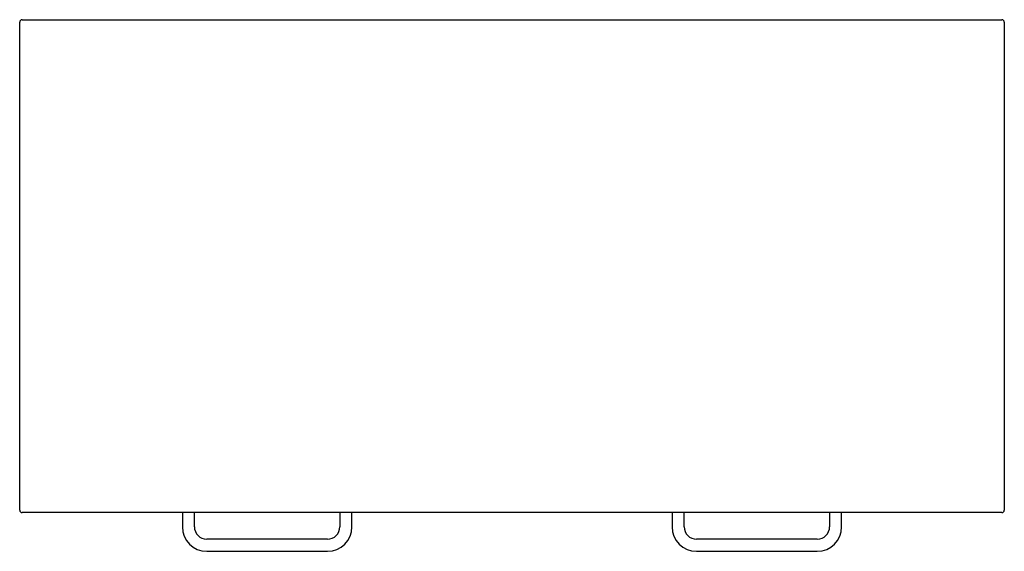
# Model space of a CAD drawing. Header units: millimetres. Extents: x -400 to 400, y -231 to 200.
import ezdxf

# ---------------------------------------------------------------- set-up
doc = ezdxf.new("R2010")
doc.units = ezdxf.units.MM

msp = doc.modelspace()

# ---------------------------------------------------------------- linework, layer by layer
at = {"color": 7, "linetype": 'Continuous', "lineweight": 25}
for p, q in [((-400, -198), (-400, 198)), ((-398, 200), (398, 200)), ((400, 198), (400, -198)), ((398, -200), (-398, -200)), ((-267.85, -200), (-267.85, -211.5)), ((-258.05, -211.5), (-258.05, -200)), ((-139.85, -200), (-139.85, -211.5)), ((-130.05, -211.5), (-130.05, -200)), ((130.05, -200), (130.05, -211.5)), ((139.85, -211.5), (139.85, -200)), ((258.05, -200), (258.05, -211.5)), ((267.85, -211.5), (267.85, -200)), ((-149.95, -221.6), (-247.95, -221.6)), ((247.95, -221.6), (149.95, -221.6)), ((-247.95, -231.4), (-149.95, -231.4)), ((149.95, -231.4), (247.95, -231.4))]:
    msp.add_line(p, q, dxfattribs=at)
for centre, radius, start, end in [((-398, 198), 2, 90, 180), ((398, 198), 2, 0, 90), ((-398, -198), 2, 180, 270), ((398, -198), 2, 270, 360), ((-247.95, -211.5), 19.9, 180, 270), ((-247.95, -211.5), 10.1, 180, 270), ((-149.95, -211.5), 10.1, 270, 0), ((-149.95, -211.5), 19.9, 270, 0), ((149.95, -211.5), 19.9, 180, 270), ((149.95, -211.5), 10.1, 180, 270), ((247.95, -211.5), 10.1, 270, 0), ((247.95, -211.5), 19.9, 270, 0)]:
    msp.add_arc(centre, radius, start, end, dxfattribs=at)

doc.saveas('drawing.dxf')
